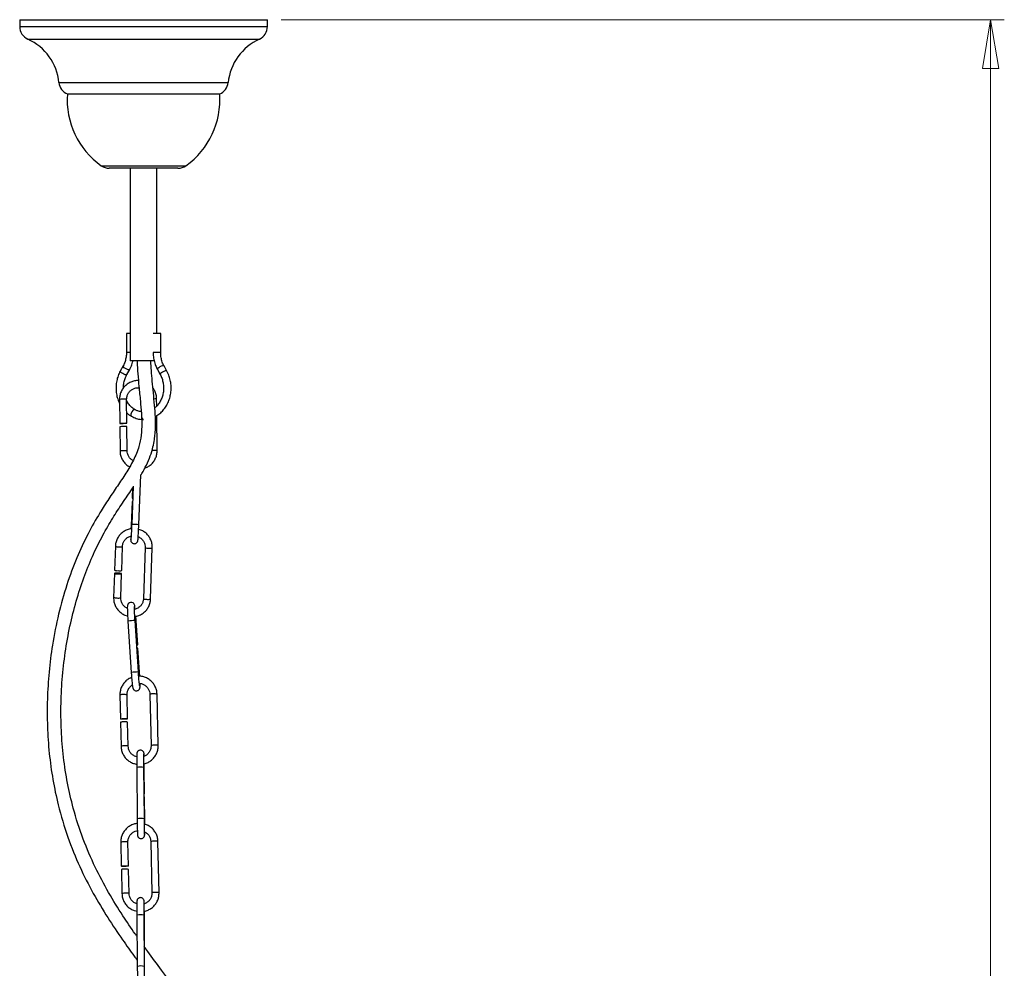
# Model space of a CAD drawing. Header units: millimetres. Extents: x 425 to 1011, y 286 to 740.
# Tile 28 of 41: x 714 to 785, y 497 to 566. Entities that reach past the tile are written whole.
import ezdxf

# ---------------------------------------------------------------- set-up
doc = ezdxf.new("R2010")
doc.units = ezdxf.units.MM
doc.styles.add('SLDTEXTSTYLE0', font='TXT', dxfattribs={"width": 0.75})
doc.dimstyles.new('SLDDIMSTYLE0', dxfattribs={"dimtxt": 3.5, "dimasz": 3.556, "dimexe": 0, "dimexo": 0.0625, "dimgap": 0.875, "dimtad": 1, "dimdec": 0, "dimlfac": 5, "dimrnd": 1e-09, "dimzin": 12, "dimdsep": 46, "dimtxsty": 'SLDTEXTSTYLE0', "dimblk1": 'CLOSED', "dimblk2": 'CLOSED', "dimsah": 1, "dimcen": 0.09, "dimadec": 0, "dimazin": 3, "dimtfac": 1, "dimtofl": 0, "dimtmove": 0, "dimatfit": 3, "dimldrblk": 'CLOSED', "dimfxl": 0, "dimfrac": 2, "dimtolj": 1, "dimtzin": 12, "dimarcsym": 0})

# ---------------------------------------------------------------- blocks, each defined once
blk = doc.blocks.new('_Closed')
at = {"color": 0, "linetype": 'ByBlock', "lineweight": -2}
for p, q in [((-1, 0.166667), (0, 0)), ((-1, 0.166667), (-1, -0.166667)), ((0, 0), (-1, -0.166667)), ((0, 0), (-1, 0))]:
    blk.add_line(p, q, dxfattribs=at)
blk = doc.blocks.new('_D')
at = {"color": 7, "linetype": 'Continuous', "lineweight": 0}
for p, q in [((732.648, 566.243), (785.186, 566.243)), ((784.186, 286.243), (784.186, 566.243)), ((728.543, 286.243), (785.186, 286.243))]:
    blk.add_line(p, q, dxfattribs=at)
at = {"color": 7, "linetype": 'Continuous', "lineweight": 18, "xscale": 3.556, "yscale": 3.556}
for p, rotation in [((784.186, 566.243), 90.0000000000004), ((784.186, 286.243), 270.0000000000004)]:
    blk.add_blockref('_Closed', p, dxfattribs=dict(at, rotation=rotation))
at = {"color": 7, "linetype": 'Continuous', "lineweight": 18, "insert": (779.674, 432.343), "char_height": 3.5, "attachment_point": 1, "rotation": 90, "style": 'SLDTEXTSTYLE0'}
blk.add_mtext('1400', dxfattribs=at)

msp = doc.modelspace()

# ---------------------------------------------------------------- linework, layer by layer
at = {"color": 7, "linetype": 'Continuous', "lineweight": 25}
for p, q in [((713.648, 566.243), (713.648, 565.741)), ((713.648, 566.243), (722.648, 566.243)), ((722.648, 566.243), (731.648, 566.243)), ((731.648, 565.741), (731.648, 566.243)), ((717.112, 560.843), (722.648, 560.843)), ((722.648, 560.843), (728.183, 560.843)), ((722.648, 555.443), (720.151, 555.443)), ((721.674, 555.443), (721.674, 541.443)), ((725.144, 555.443), (722.648, 555.443)), ((723.622, 543.443), (723.622, 555.443)), ((721.403, 543.443), (721.403, 542.043)), ((721.527, 543.443), (721.403, 543.443)), ((721.674, 543.443), (721.527, 543.443)), ((723.47, 543.443), (723.349, 543.443)), ((723.892, 543.443), (723.47, 543.443)), ((723.892, 542.043), (723.892, 543.443)), ((721.16, 541.073), (720.957, 540.706)), ((722.115, 541.443), (721.674, 541.443)), ((723.42, 541.443), (722.115, 541.443)), ((724.338, 540.706), (724.135, 541.073)), ((721.435, 540.442), (721.638, 540.809)), ((723.658, 540.809), (723.86, 540.442)), ((720.9, 538.646), (720.917, 536.899)), ((721.437, 536.904), (721.42, 538.651)), ((723.604, 538.159), (723.599, 538.672)), ((723.636, 534.932), (723.611, 537.463)), ((720.919, 536.659), (720.936, 534.906)), ((721.456, 534.911), (721.439, 536.664)), ((722.304, 529.526), (722.455, 533.164)), ((721.9, 532.339), (721.784, 529.548)), ((721.854, 532.204), (721.824, 531.472)), ((721.814, 531.232), (721.741, 529.482)), ((720.598, 527.966), (720.539, 526.23)), ((721.059, 526.213), (721.118, 527.948)), ((722.764, 527.867), (722.639, 524.153)), ((723.158, 524.135), (723.284, 527.85)), ((720.531, 525.992), (720.472, 524.251)), ((720.992, 524.233), (721.051, 525.975)), ((721.51, 522.532), (721.753, 518.8)), ((722.272, 518.834), (722.029, 522.566)), ((722.223, 520.809), (722.11, 522.552)), ((722.353, 518.82), (722.239, 520.57)), ((720.927, 517.154), (720.966, 515.413)), ((721.486, 515.425), (721.447, 517.166)), ((723.106, 517.202), (723.19, 513.475)), ((723.71, 513.487), (723.626, 517.214)), ((720.971, 515.174), (721.01, 513.427)), ((721.53, 513.439), (721.491, 515.186)), ((722.158, 511.877), (722.186, 508.148)), ((722.706, 508.152), (722.678, 511.881)), ((722.715, 509.977), (722.702, 511.719)), ((722.73, 507.99), (722.717, 509.738)), ((722.732, 507.765), (722.73, 507.99)), ((723.172, 506.499), (723.256, 502.772)), ((723.775, 502.784), (723.692, 506.511)), ((720.993, 506.451), (721.032, 504.71)), ((721.552, 504.722), (721.513, 506.463)), ((721.037, 504.471), (721.076, 502.724)), ((721.596, 502.736), (721.557, 504.483)), ((722.163, 501.156), (722.191, 497.426)), ((722.711, 497.43), (722.683, 501.159)), ((722.721, 499.255), (722.708, 500.997)), ((722.724, 498.835), (722.723, 499.016))]:
    msp.add_line(p, q, dxfattribs=at)
at = {"color": 8, "linetype": 'Continuous', "lineweight": 25}
for p, q in [((713.648, 565.741), (722.648, 565.741)), ((722.648, 565.741), (731.648, 565.741)), ((714.234, 564.831), (722.648, 564.831)), ((722.648, 564.831), (731.061, 564.831)), ((716.501, 561.667), (722.648, 561.667)), ((722.648, 561.667), (728.794, 561.667)), ((719.571, 555.628), (722.648, 555.628)), ((722.648, 555.628), (725.724, 555.628)), ((721.527, 542.043), (721.403, 542.043)), ((721.674, 542.043), (721.527, 542.043)), ((723.47, 542.043), (723.349, 542.043)), ((723.892, 542.043), (723.47, 542.043))]:
    msp.add_line(p, q, dxfattribs=at)
at = {"color": 8, "linetype": 'Continuous', "lineweight": 25, "flags": 128}
for points in [[(721.25, 540.941), (721.188, 540.999), (721.158, 541.048), (721.16, 541.073)], [(721.638, 540.809), (721.632, 540.802), (721.59, 540.791), (721.518, 540.802), (721.428, 540.835), (721.334, 540.884), (721.25, 540.941)], [(723.747, 540.941), (723.685, 540.884), (723.656, 540.835), (723.658, 540.809)], [(724.135, 541.073), (724.13, 541.08), (724.087, 541.092), (724.015, 541.08), (723.926, 541.048), (723.831, 540.999), (723.747, 540.941)], [(721.047, 540.574), (720.985, 540.632), (720.955, 540.681), (720.957, 540.706)], [(721.435, 540.442), (721.429, 540.435), (721.387, 540.424), (721.315, 540.435), (721.225, 540.468), (721.131, 540.517), (721.047, 540.574)], [(723.95, 540.574), (723.888, 540.517), (723.859, 540.468), (723.86, 540.442)], [(724.338, 540.706), (724.333, 540.713), (724.29, 540.725), (724.218, 540.713), (724.129, 540.681), (724.034, 540.632), (723.95, 540.574)], [(722.028, 537.892), (721.993, 537.901), (721.929, 537.882), (721.86, 537.828), (721.797, 537.747), (721.749, 537.652)], [(723.37, 534.93), (723.271, 534.929), (723.252, 534.929)], [(721.741, 529.482), (721.763, 529.484), (721.778, 529.484)]]:
    msp.add_lwpolyline(points, dxfattribs=at)
at = {"color": 7, "linetype": 'Continuous', "lineweight": 25, "flags": 128}
for points in [[(721.749, 537.652), (721.724, 537.557), (721.726, 537.476), (721.754, 537.423), (721.768, 537.412)], [(722.498, 537.443), (722.507, 537.338), (722.537, 537.25), (722.584, 537.191), (722.637, 537.17)], [(721.171, 536.902), (721.271, 536.903), (721.357, 536.903), (721.415, 536.904), (721.437, 536.904), (721.419, 536.904), (721.365, 536.903), (721.282, 536.902), (721.182, 536.901), (721.083, 536.9), (720.997, 536.9), (720.939, 536.899), (720.917, 536.899), (720.935, 536.899), (720.989, 536.9), (721.072, 536.901), (721.171, 536.902)], [(721.814, 531.233), (721.836, 531.235), (721.854, 531.235)], [(721.824, 531.472), (721.846, 531.474), (721.864, 531.475)], [(721.864, 531.466), (721.842, 531.468), (721.824, 531.472)], [(720.763, 525.955), (720.864, 525.953), (720.954, 525.955), (721.019, 525.962), (721.049, 525.972), (721.04, 525.983), (720.993, 525.995), (720.915, 526.005), (720.819, 526.011), (720.718, 526.014), (720.628, 526.011), (720.563, 526.005), (720.533, 525.995), (720.542, 525.983), (720.589, 525.972), (720.667, 525.962), (720.763, 525.955)], [(722.04, 523.4), (722.023, 523.54), (722.004, 523.655), (721.989, 523.71), (721.972, 523.748), (721.941, 523.795), (721.883, 523.847), (721.801, 523.883), (721.705, 523.888), (721.615, 523.859), (721.555, 523.814), (721.516, 523.765), (721.494, 523.721), (721.483, 523.687), (721.477, 523.657), (721.472, 523.615), (721.468, 523.522), (721.47, 523.375), (721.476, 523.174), (721.486, 522.94), (721.5, 522.685), (721.51, 522.532), (721.51, 522.532)], [(722.144, 520.806), (722.2, 520.809), (722.223, 520.809), (722.207, 520.807), (722.154, 520.803), (722.144, 520.802)], [(721.226, 515.44), (721.326, 515.441), (721.41, 515.438), (721.466, 515.432), (721.486, 515.425), (721.466, 515.416), (721.409, 515.408), (721.325, 515.402), (721.225, 515.398), (721.126, 515.397), (721.042, 515.4), (720.985, 515.406), (720.966, 515.413), (720.986, 515.422), (721.042, 515.43), (721.127, 515.436), (721.226, 515.44)], [(722.692, 509.985), (722.694, 509.985), (722.715, 509.977), (722.697, 509.97), (722.692, 509.969)], [(721.292, 504.737), (721.392, 504.738), (721.476, 504.735), (721.532, 504.73), (721.552, 504.722), (721.531, 504.713), (721.475, 504.705), (721.39, 504.699), (721.291, 504.695), (721.192, 504.695), (721.107, 504.697), (721.051, 504.703), (721.032, 504.71), (721.052, 504.719), (721.108, 504.727), (721.193, 504.733), (721.292, 504.737)], [(722.698, 499.263), (722.7, 499.263), (722.721, 499.256), (722.702, 499.248), (722.698, 499.247)]]:
    msp.add_lwpolyline(points, dxfattribs=at)
at = {"color": 7, "linetype": 'Continuous', "lineweight": 25}
for centre, radius, start, end in [((714.648, 565.741), 1, 180, 245.56129), ((730.648, 565.741), 1, 294.43871, 0), ((712.621, 561.281), 3.899, 5.6827, 65.56129), ((732.675, 561.281), 3.899, 114.43871, 174.3173), ((717.496, 561.766), 1, 185.6827, 247.44597), ((727.799, 561.766), 1, 292.55403, 354.3173), ((722.991, 560.428), 5.893, 175.96232, 234.52544), ((722.304, 560.428), 5.893, 305.47456, 4.03768), ((720.151, 556.443), 1, 234.52544, 270), ((725.144, 556.443), 1, 270, 305.47456), ((721.93, 452.03), 84.635, 90.51207, 90.68436), ((721.863, 474.641), 62.024, 90.39129, 90.63656), ((720.73, 526.686), 0.494, 247.26689, 274.80968), ((720.882, 526.706), 0.524, 257.83423, 289.74377), ((722.234, 519.797), 0.773, 89.60701, 95.52513), ((721.173, 514.495), 0.709, 85.22679, 106.52398), ((721.314, 514.388), 0.817, 77.49959, 95.79537), ((722.694, 509.708), 0.0381, 52.62628, 90.3202), ((721.239, 503.792), 0.709, 85.22679, 106.52398), ((721.38, 503.685), 0.817, 77.49959, 95.79537), ((722.7, 498.986), 0.0381, 52.62628, 90.3202)]:
    msp.add_arc(centre, radius, start, end, dxfattribs=at)
at = {"color": 8, "linetype": 'Continuous', "lineweight": 25}
for centre, radius, start, end in [((721.912, 453.944), 84.708, 90.51213, 90.68427), ((721.842, 476.75), 61.903, 90.39101, 90.63676), ((724.062, 474.637), 64.037, 90.41348, 90.58822), ((721.948, 450.204), 84.709, 90.51213, 90.68426), ((721.878, 473.105), 61.808, 90.39079, 90.63692), ((724.205, 456.642), 78.292, 90.41679, 90.61109), ((721.903, 526.155), 3.396, 83.21649, 91.99832), ((720.789, 528.421), 0.494, 247.26397, 274.81131), ((720.94, 528.445), 0.528, 257.93281, 289.59448), ((722.955, 528.323), 0.494, 247.277, 274.80401), ((723.1, 528.455), 0.633, 260.62375, 286.9545), ((720.663, 524.706), 0.494, 247.26404, 274.81127), ((720.815, 524.727), 0.525, 257.84326, 289.73011), ((722.829, 524.608), 0.494, 247.26689, 274.80968), ((722.974, 524.74), 0.633, 260.62407, 286.95393), ((722.453, 512.052), 10.522, 92.31237, 95.14421), ((722.105, 521.74), 0.812, 89.6826, 95.51081), ((722.695, 508.339), 10.503, 92.30934, 95.1462), ((722.349, 518.035), 0.785, 89.68535, 95.44923), ((723.293, 516.667), 0.567, 82.51068, 109.24008), ((723.449, 516.416), 0.817, 77.49959, 95.79537), ((721.129, 516.475), 0.709, 85.22679, 106.52398), ((721.27, 516.368), 0.817, 77.49959, 95.79537), ((721.212, 512.747), 0.709, 85.23365, 106.51268), ((721.353, 512.641), 0.817, 77.49821, 95.7961), ((723.377, 512.939), 0.568, 82.52947, 109.21372), ((723.533, 512.689), 0.818, 77.50901, 95.79037), ((722.427, 510.677), 1.23, 78.25558, 102.65171), ((722.679, 511.688), 0.0389, 53.238, 90.07851), ((722.453, 507.141), 1.041, 75.98282, 104.90193), ((723.359, 505.964), 0.567, 82.51068, 109.24008), ((723.515, 505.713), 0.817, 77.49959, 95.79537), ((721.194, 505.772), 0.709, 85.22679, 106.52398), ((721.336, 505.665), 0.817, 77.49959, 95.79537), ((721.278, 502.044), 0.709, 85.23365, 106.51268), ((721.419, 501.939), 0.817, 77.49821, 95.7961), ((723.442, 502.236), 0.568, 82.52947, 109.21372), ((723.599, 501.986), 0.818, 77.50901, 95.79037), ((722.433, 499.955), 1.23, 78.25558, 102.65171), ((722.684, 500.966), 0.0389, 53.238, 90.07851), ((722.459, 496.42), 1.041, 75.98282, 104.90193)]:
    msp.add_arc(centre, radius, start, end, dxfattribs=at)
at = {"color": 7, "linetype": 'Continuous', "lineweight": 25}
for points, knots in [([(721.403, 542.043), (721.402, 541.988), (721.398, 541.824), (721.353, 541.555), (721.268, 541.284), (721.19, 541.133), (721.16, 541.073)], [0, 0, 0, 0, 0.15998, 0.477628, 0.795314, 1, 1, 1, 1]), ([(723.346, 542.043), (723.348, 541.974), (723.352, 541.778), (723.403, 541.459), (723.506, 541.111), (723.609, 540.905), (723.658, 540.809)], [0, 0, 0, 0, 0.159374, 0.451853, 0.74481, 1, 1, 1, 1]), ([(724.135, 541.073), (724.111, 541.119), (724.04, 541.257), (723.953, 541.511), (723.9, 541.794), (723.894, 541.974), (723.892, 542.043)], [0, 0, 0, 0, 0.159253, 0.478279, 0.797253, 1, 1, 1, 1]), ([(722.17, 541.443), (722.171, 541.418), (722.184, 541.106), (722.229, 540.488), (722.313, 539.537), (722.413, 538.578), (722.491, 537.679), (722.528, 536.854), (722.492, 536.045), (722.316, 535.137), (721.929, 534.201), (721.365, 533.26), (720.745, 532.343), (720.103, 531.397), (719.37, 530.252), (718.567, 528.831), (717.754, 527.085), (717.034, 525.137), (716.44, 523.016), (716.021, 520.893), (715.76, 518.823), (715.638, 516.849), (715.642, 514.874), (715.773, 512.923), (716.035, 511.018), (716.464, 508.977), (717.1, 506.853), (717.969, 504.707), (718.955, 502.761), (720.011, 500.994), (721.025, 499.485), (721.753, 498.46), (722.115, 497.969), (722.188, 497.869)], [0, 0, 0, 0, 0.001632, 0.020324, 0.040597, 0.064118, 0.083536, 0.099589, 0.117871, 0.135805, 0.158851, 0.182405, 0.206239, 0.230142, 0.256005, 0.293781, 0.335147, 0.379763, 0.427123, 0.476506, 0.518612, 0.561053, 0.603412, 0.645339, 0.686526, 0.726805, 0.779222, 0.828697, 0.875303, 0.919289, 0.96082, 0.992066, 1, 1, 1, 1]), ([(721.638, 540.809), (721.668, 540.869), (721.755, 541.037), (721.838, 541.25), (721.868, 541.408), (721.874, 541.443)], [0, 0, 0, 0, 0.300782, 0.847753, 1, 1, 1, 1]), ([(722.454, 533.149), (722.477, 533.184), (722.624, 533.414), (722.86, 533.873), (723.141, 534.515), (723.331, 535.139), (723.436, 535.682), (723.494, 536.179), (723.522, 536.726), (723.51, 537.419), (723.449, 538.236), (723.363, 539.105), (723.279, 539.944), (723.216, 540.713), (723.182, 541.205), (723.171, 541.438), (723.171, 541.443)], [0, 0, 0, 0, 0.014517, 0.095462, 0.179773, 0.258616, 0.322346, 0.372846, 0.433794, 0.51428, 0.617128, 0.723844, 0.824821, 0.917274, 0.998238, 1, 1, 1, 1]), ([(720.957, 540.706), (720.926, 540.647), (720.839, 540.479), (720.733, 540.178), (720.658, 539.807), (720.637, 539.425), (720.672, 539.045), (720.756, 538.678), (720.854, 538.454), (720.903, 538.343)], [0, 0, 0, 0, 0.0840227, 0.2368175, 0.3899083, 0.5432526, 0.6967845, 0.8504619, 1, 1, 1, 1]), ([(721.198, 539.496), (721.197, 539.535), (721.192, 539.683), (721.238, 539.937), (721.32, 540.217), (721.401, 540.376), (721.435, 540.442)], [0, 0, 0, 0, 0.115517, 0.441112, 0.766361, 1, 1, 1, 1]), ([(723.86, 540.442), (723.884, 540.396), (723.956, 540.258), (724.043, 540.005), (724.102, 539.682), (724.109, 539.352), (724.065, 539.027), (723.972, 538.718), (723.833, 538.438), (723.662, 538.199), (723.525, 538.08), (723.46, 538.024)], [0, 0, 0, 0, 0.05947, 0.178604, 0.297718, 0.416642, 0.535419, 0.654068, 0.77264, 0.891262, 1, 1, 1, 1]), ([(723.611, 537.464), (723.637, 537.48), (723.76, 537.553), (723.96, 537.723), (724.191, 537.989), (724.381, 538.298), (724.525, 538.64), (724.618, 539.006), (724.657, 539.385), (724.642, 539.767), (724.573, 540.141), (724.467, 540.456), (724.375, 540.636), (724.338, 540.706)], [0, 0, 0, 0, 0.027171, 0.126643, 0.226518, 0.326919, 0.427727, 0.528818, 0.6301, 0.731518, 0.833042, 0.934642, 1, 1, 1, 1]), ([(722.311, 540), (722.254, 540.003), (722.099, 540.013), (721.85, 539.958), (721.58, 539.844), (721.341, 539.671), (721.144, 539.452), (721, 539.196), (720.913, 538.922), (720.904, 538.735), (720.9, 538.646)], [0, 0, 0, 0, 0.078035, 0.211346, 0.344656, 0.477966, 0.611278, 0.744591, 0.877906, 1, 1, 1, 1]), ([(721.42, 538.651), (721.421, 538.686), (721.424, 538.797), (721.474, 538.98), (721.59, 539.18), (721.758, 539.341), (721.963, 539.447), (722.158, 539.496), (722.278, 539.483), (722.321, 539.478)], [0, 0, 0, 0, 0.075543, 0.241033, 0.406939, 0.57285, 0.738768, 0.904691, 1, 1, 1, 1]), ([(723.599, 538.672), (723.597, 538.729), (723.59, 538.883), (723.524, 539.126), (723.432, 539.336), (723.349, 539.435), (723.329, 539.459)], [0, 0, 0, 0, 0.200298, 0.54484, 0.889827, 1, 1, 1, 1]), ([(722.029, 537.892), (721.99, 537.915), (721.872, 537.984), (721.691, 538.142), (721.523, 538.34), (721.448, 538.488), (721.421, 538.541)], [0, 0, 0, 0, 0.159024, 0.48791, 0.814541, 1, 1, 1, 1]), ([(721.43, 537.658), (721.482, 537.61), (721.588, 537.515), (721.708, 537.447), (721.768, 537.412)], [0, 0, 0, 0, 0.501208, 1, 1, 1, 1]), ([(721.768, 537.412), (721.828, 537.382), (721.994, 537.299), (722.241, 537.214), (722.431, 537.195), (722.505, 537.187)], [0, 0, 0, 0, 0.255343, 0.711656, 1, 1, 1, 1]), ([(722.48, 537.738), (722.395, 537.755), (722.241, 537.786), (722.095, 537.859), (722.029, 537.892)], [0, 0, 0, 0, 0.546384, 1, 1, 1, 1]), ([(720.936, 534.906), (720.939, 534.85), (720.946, 534.696), (721.01, 534.45), (721.139, 534.186), (721.325, 533.96), (721.495, 533.81), (721.608, 533.757), (721.633, 533.745)], [0, 0, 0, 0, 0.119381, 0.324733, 0.53035, 0.735968, 0.941583, 1, 1, 1, 1]), ([(721.891, 534.191), (721.83, 534.23), (721.703, 534.31), (721.564, 534.491), (721.474, 534.697), (721.462, 534.842), (721.456, 534.911)], [0, 0, 0, 0, 0.245801, 0.505869, 0.765927, 1, 1, 1, 1]), ([(722.733, 533.651), (722.807, 533.679), (722.972, 533.742), (723.195, 533.908), (723.392, 534.126), (723.535, 534.383), (723.622, 534.656), (723.631, 534.843), (723.636, 534.932)], [0, 0, 0, 0, 0.141724, 0.316315, 0.490907, 0.665502, 0.840098, 1, 1, 1, 1]), ([(722.175, 499.601), (722.13, 499.664), (721.775, 500.159), (721.068, 501.212), (720.072, 502.817), (719.092, 504.67), (718.214, 506.716), (717.555, 508.762), (717.099, 510.756), (716.809, 512.642), (716.654, 514.583), (716.63, 516.556), (716.737, 518.534), (716.972, 520.485), (717.328, 522.376), (717.792, 524.174), (718.349, 525.848), (718.981, 527.376), (719.665, 528.752), (720.377, 529.978), (721.094, 531.089), (721.617, 531.828), (721.868, 532.226), (721.897, 532.272)], [0, 0, 0, 0, 0.006604, 0.052155, 0.108603, 0.168276, 0.23159, 0.299003, 0.352113, 0.406577, 0.462254, 0.518717, 0.575406, 0.631701, 0.686854, 0.740092, 0.790605, 0.837916, 0.881806, 0.922303, 0.959558, 0.995355, 1, 1, 1, 1]), ([(721.715, 528.7), (721.715, 528.69), (721.713, 528.614), (721.712, 528.516), (721.713, 528.439), (721.715, 528.399), (721.721, 528.363), (721.733, 528.318), (721.762, 528.263), (721.815, 528.206), (721.892, 528.164), (721.985, 528.149), (722.072, 528.168), (722.139, 528.208), (722.183, 528.253), (722.21, 528.296), (722.224, 528.332), (722.231, 528.356), (722.236, 528.379), (722.241, 528.409), (722.246, 528.463), (722.255, 528.578), (722.267, 528.755), (722.279, 528.978), (722.291, 529.223), (722.299, 529.411), (722.303, 529.51), (722.304, 529.526)], [0, 0, 0, 0, 0.013313, 0.097902, 0.184229, 0.219604, 0.235648, 0.249914, 0.271242, 0.295549, 0.324001, 0.354106, 0.383803, 0.407428, 0.427382, 0.444286, 0.457765, 0.468802, 0.482057, 0.506897, 0.567706, 0.649633, 0.736214, 0.820768, 0.904833, 0.984364, 1, 1, 1, 1]), ([(721.784, 529.548), (721.783, 529.503), (721.777, 529.37), (721.767, 529.154), (721.755, 528.918), (721.743, 528.718), (721.733, 528.57), (721.728, 528.499), (721.723, 528.467), (721.724, 528.472), (721.724, 528.473)], [0, 0, 0, 0, 0.087763, 0.255658, 0.423723, 0.591432, 0.75823, 0.90199, 0.978847, 1, 1, 1, 1]), ([(721.741, 529.482), (721.739, 529.436), (721.736, 529.349), (721.733, 529.267), (721.731, 529.229)], [0, 0, 0, 0, 0.53278, 1, 1, 1, 1]), ([(721.77, 529.234), (721.713, 529.229), (721.56, 529.213), (721.324, 529.117), (721.079, 528.961), (720.874, 528.752), (720.721, 528.505), (720.623, 528.238), (720.606, 528.054), (720.598, 527.966)], [0, 0, 0, 0, 0.090906, 0.244906, 0.398804, 0.552618, 0.706382, 0.860127, 1, 1, 1, 1]), ([(721.118, 527.948), (721.12, 527.982), (721.128, 528.092), (721.185, 528.271), (721.308, 528.463), (721.482, 528.608), (721.634, 528.69), (721.726, 528.702), (721.742, 528.704)], [0, 0, 0, 0, 0.097309, 0.31033, 0.524139, 0.738325, 0.952663, 1, 1, 1, 1]), ([(723.284, 527.85), (723.284, 527.906), (723.283, 528.059), (723.231, 528.307), (723.113, 528.576), (722.94, 528.814), (722.719, 529.007), (722.498, 529.139), (722.346, 529.179), (722.289, 529.194)], [0, 0, 0, 0, 0.093785, 0.2551154, 0.4167147, 0.5784202, 0.7402125, 0.9020548, 1, 1, 1, 1]), ([(722.235, 528.665), (722.275, 528.65), (722.387, 528.608), (722.539, 528.478), (722.675, 528.292), (722.756, 528.082), (722.762, 527.937), (722.764, 527.867)], [0, 0, 0, 0, 0.12639, 0.349804, 0.572989, 0.796114, 1, 1, 1, 1]), ([(720.472, 524.251), (720.473, 524.195), (720.473, 524.041), (720.525, 523.794), (720.643, 523.525), (720.817, 523.287), (721.038, 523.093), (721.266, 522.959), (721.424, 522.917), (721.489, 522.9)], [0, 0, 0, 0, 0.092632, 0.251979, 0.411592, 0.57131, 0.731114, 0.890967, 1, 1, 1, 1]), ([(721.469, 523.459), (721.447, 523.467), (721.353, 523.503), (721.217, 523.624), (721.081, 523.808), (721.001, 524.019), (720.995, 524.164), (720.992, 524.233)], [0, 0, 0, 0, 0.074507, 0.311189, 0.547629, 0.784006, 1, 1, 1, 1]), ([(722.639, 524.153), (722.636, 524.118), (722.628, 524.009), (722.571, 523.83), (722.448, 523.638), (722.274, 523.492), (722.115, 523.408), (722.015, 523.396), (721.99, 523.393)], [0, 0, 0, 0, 0.095082, 0.30323, 0.512148, 0.721434, 0.930869, 1, 1, 1, 1]), ([(722.011, 522.87), (722.06, 522.875), (722.205, 522.891), (722.432, 522.984), (722.677, 523.14), (722.882, 523.349), (723.036, 523.596), (723.133, 523.863), (723.15, 524.047), (723.158, 524.135)], [0, 0, 0, 0, 0.078502, 0.234603, 0.390601, 0.546514, 0.702376, 0.858218, 1, 1, 1, 1]), ([(722.029, 522.566), (722.026, 522.611), (722.018, 522.743), (722.006, 522.956), (721.995, 523.185), (721.989, 523.377), (721.988, 523.504), (721.99, 523.57), (721.99, 523.575), (721.99, 523.577)], [0, 0, 0, 0, 0.0931528, 0.2713125, 0.4494667, 0.6267628, 0.8018498, 0.935273, 1, 1, 1, 1]), ([(722.11, 522.552), (722.107, 522.599), (722.099, 522.71), (722.091, 522.817), (722.086, 522.88)], [0, 0, 0, 0, 0.412986, 1, 1, 1, 1]), ([(721.753, 518.8), (721.756, 518.754), (721.765, 518.62), (721.781, 518.402), (721.801, 518.165), (721.821, 517.962), (721.84, 517.802), (721.855, 517.714), (721.867, 517.658), (721.889, 517.605), (721.922, 517.553), (721.98, 517.5), (722.063, 517.464), (722.158, 517.459), (722.245, 517.487), (722.308, 517.534), (722.348, 517.585), (722.37, 517.631), (722.382, 517.669), (722.388, 517.704), (722.393, 517.751), (722.395, 517.832), (722.395, 517.92), (722.393, 517.991), (722.393, 517.997)], [0, 0, 0, 0, 0.045435, 0.132392, 0.219601, 0.307121, 0.395457, 0.486673, 0.530984, 0.551727, 0.573278, 0.600091, 0.630157, 0.661954, 0.693602, 0.718867, 0.740524, 0.759406, 0.776234, 0.795669, 0.830825, 0.90547, 0.990996, 1, 1, 1, 1]), ([(722.367, 517.808), (722.367, 517.808), (722.367, 517.808), (722.36, 517.844), (722.349, 517.925), (722.333, 518.069), (722.315, 518.266), (722.295, 518.501), (722.281, 518.697), (722.274, 518.809), (722.272, 518.834)], [0, 0, 0, 0, 0.034153, 0.130623, 0.265656, 0.426613, 0.597823, 0.772411, 0.948163, 1, 1, 1, 1]), ([(722.371, 518.521), (722.368, 518.57), (722.363, 518.667), (722.356, 518.769), (722.353, 518.82)], [0, 0, 0, 0, 0.498242, 1, 1, 1, 1]), ([(721.78, 518.429), (721.718, 518.404), (721.565, 518.343), (721.355, 518.181), (721.161, 517.961), (721.02, 517.703), (720.937, 517.429), (720.93, 517.243), (720.927, 517.154)], [0, 0, 0, 0, 0.122563, 0.30118, 0.479773, 0.658334, 0.836862, 1, 1, 1, 1]), ([(723.626, 517.214), (723.623, 517.27), (723.614, 517.423), (723.547, 517.668), (723.414, 517.929), (723.227, 518.155), (722.995, 518.337), (722.73, 518.461), (722.49, 518.526), (722.344, 518.523), (722.294, 518.522)], [0, 0, 0, 0, 0.081984, 0.222907, 0.364009, 0.505122, 0.646255, 0.787413, 0.928599, 1, 1, 1, 1]), ([(722.341, 518), (722.373, 518), (722.481, 517.997), (722.656, 517.928), (722.847, 517.799), (722.993, 517.62), (723.086, 517.416), (723.1, 517.271), (723.106, 517.202)], [0, 0, 0, 0, 0.077449, 0.265445, 0.453448, 0.641513, 0.829681, 1, 1, 1, 1]), ([(721.447, 517.166), (721.447, 517.2), (721.449, 517.311), (721.496, 517.495), (721.612, 517.692), (721.731, 517.823), (721.815, 517.866), (721.832, 517.875)], [0, 0, 0, 0, 0.122931, 0.392553, 0.662835, 0.93303, 1, 1, 1, 1]), ([(721.01, 513.427), (721.014, 513.371), (721.023, 513.218), (721.089, 512.973), (721.223, 512.712), (721.41, 512.485), (721.642, 512.305), (721.901, 512.177), (722.088, 512.142), (722.178, 512.125)], [0, 0, 0, 0, 0.089075, 0.242186, 0.395491, 0.548808, 0.702147, 0.855514, 1, 1, 1, 1]), ([(722.17, 512.657), (722.107, 512.675), (721.97, 512.713), (721.79, 512.843), (721.643, 513.02), (721.551, 513.225), (721.537, 513.37), (721.53, 513.439)], [0, 0, 0, 0, 0.179447, 0.38946, 0.599544, 0.809741, 1, 1, 1, 1]), ([(722.689, 512.703), (722.689, 512.713), (722.687, 512.779), (722.685, 512.839), (722.683, 512.887), (722.681, 512.91), (722.677, 512.936), (722.667, 512.975), (722.644, 513.027), (722.598, 513.085), (722.525, 513.132), (722.433, 513.154), (722.34, 513.141), (722.267, 513.102), (722.218, 513.055), (722.189, 513.009), (722.172, 512.969), (722.165, 512.94), (722.162, 512.922), (722.161, 512.906), (722.159, 512.883), (722.158, 512.843), (722.156, 512.746), (722.155, 512.582), (722.155, 512.371), (722.156, 512.132), (722.157, 511.961), (722.158, 511.877)], [0, 0, 0, 0, 0.015585, 0.106336, 0.163292, 0.191266, 0.207128, 0.218944, 0.239461, 0.265504, 0.294576, 0.326419, 0.36129, 0.38823, 0.410538, 0.429441, 0.4449, 0.456053, 0.464764, 0.475638, 0.496406, 0.553336, 0.640764, 0.733251, 0.823757, 0.913845, 1, 1, 1, 1]), ([(722.676, 512.155), (722.709, 512.161), (722.837, 512.184), (723.045, 512.287), (723.282, 512.458), (723.476, 512.68), (723.616, 512.938), (723.7, 513.212), (723.706, 513.398), (723.71, 513.487)], [0, 0, 0, 0, 0.054191, 0.214171, 0.374139, 0.534086, 0.694005, 0.853894, 1, 1, 1, 1]), ([(723.19, 513.475), (723.189, 513.441), (723.187, 513.33), (723.14, 513.146), (723.026, 512.947), (722.868, 512.787), (722.737, 512.725), (722.676, 512.696)], [0, 0, 0, 0, 0.104861, 0.334852, 0.565405, 0.795884, 1, 1, 1, 1]), ([(722.678, 511.881), (722.677, 511.927), (722.676, 512.058), (722.675, 512.269), (722.675, 512.492), (722.676, 512.675), (722.677, 512.794), (722.678, 512.854), (722.678, 512.856), (722.679, 512.857)], [0, 0, 0, 0, 0.092761, 0.270206, 0.44784, 0.625151, 0.801563, 0.942482, 1, 1, 1, 1]), ([(722.702, 511.719), (722.702, 511.765), (722.701, 511.898), (722.699, 512.051), (722.698, 512.145), (722.698, 512.16)], [0, 0, 0, 0, 0.306177, 0.892024, 1, 1, 1, 1]), ([(722.186, 508.148), (722.186, 508.102), (722.187, 507.969), (722.189, 507.749), (722.193, 507.505), (722.196, 507.294), (722.2, 507.126), (722.203, 507.026), (722.205, 506.98), (722.207, 506.957), (722.211, 506.931), (722.22, 506.892), (722.243, 506.84), (722.29, 506.782), (722.362, 506.735), (722.455, 506.713), (722.548, 506.726), (722.621, 506.765), (722.669, 506.812), (722.699, 506.858), (722.715, 506.899), (722.722, 506.927), (722.725, 506.946), (722.727, 506.961), (722.729, 506.984), (722.73, 507.025), (722.732, 507.097), (722.732, 507.18), (722.732, 507.208)], [0, 0, 0, 0, 0.043567, 0.12693, 0.210459, 0.294054, 0.377821, 0.462099, 0.514994, 0.540972, 0.555703, 0.566676, 0.58573, 0.609916, 0.636915, 0.666486, 0.69887, 0.723889, 0.744606, 0.762161, 0.776517, 0.786875, 0.794964, 0.805063, 0.82435, 0.877219, 0.958412, 1, 1, 1, 1]), ([(722.724, 507.012), (722.724, 507.013), (722.724, 507.015), (722.722, 507.052), (722.72, 507.139), (722.716, 507.289), (722.713, 507.49), (722.71, 507.728), (722.707, 507.955), (722.706, 508.097), (722.706, 508.152)], [0, 0, 0, 0, 0.036314, 0.132657, 0.267434, 0.421466, 0.580045, 0.739742, 0.899782, 1, 1, 1, 1]), ([(722.211, 507.821), (722.116, 507.806), (721.925, 507.775), (721.657, 507.653), (721.42, 507.479), (721.226, 507.258), (721.086, 507), (721.002, 506.727), (720.996, 506.54), (720.993, 506.451)], [0, 0, 0, 0, 0.142825, 0.287812, 0.43279, 0.577748, 0.72268, 0.867586, 1, 1, 1, 1]), ([(721.513, 506.463), (721.513, 506.497), (721.515, 506.608), (721.562, 506.791), (721.676, 506.992), (721.842, 507.152), (722.026, 507.259), (722.157, 507.281), (722.212, 507.291)], [0, 0, 0, 0, 0.087792, 0.280346, 0.473371, 0.666333, 0.859193, 1, 1, 1, 1]), ([(723.692, 506.511), (723.689, 506.567), (723.679, 506.72), (723.613, 506.965), (723.48, 507.226), (723.293, 507.453), (723.06, 507.631), (722.86, 507.738), (722.737, 507.764), (722.709, 507.77)], [0, 0, 0, 0, 0.098964, 0.269074, 0.439399, 0.609738, 0.780101, 0.950494, 1, 1, 1, 1]), ([(722.718, 507.218), (722.783, 507.178), (722.914, 507.098), (723.059, 506.917), (723.152, 506.713), (723.166, 506.568), (723.172, 506.499)], [0, 0, 0, 0, 0.255529, 0.511697, 0.768004, 1, 1, 1, 1]), ([(721.076, 502.724), (721.079, 502.668), (721.089, 502.515), (721.155, 502.27), (721.288, 502.009), (721.476, 501.782), (721.708, 501.603), (721.948, 501.482), (722.114, 501.45), (722.183, 501.436)], [0, 0, 0, 0, 0.092083, 0.250363, 0.408845, 0.567339, 0.725855, 0.884401, 1, 1, 1, 1]), ([(722.174, 501.975), (722.132, 501.987), (722.017, 502.021), (721.856, 502.141), (721.709, 502.317), (721.616, 502.523), (721.603, 502.667), (721.596, 502.736)], [0, 0, 0, 0, 0.127812, 0.35104, 0.574344, 0.797768, 1, 1, 1, 1]), ([(722.695, 501.975), (722.694, 501.987), (722.693, 502.056), (722.691, 502.118), (722.688, 502.165), (722.686, 502.188), (722.683, 502.214), (722.673, 502.253), (722.65, 502.305), (722.603, 502.363), (722.531, 502.41), (722.438, 502.432), (722.346, 502.419), (722.272, 502.38), (722.224, 502.333), (722.194, 502.287), (722.178, 502.247), (722.171, 502.218), (722.168, 502.2), (722.166, 502.184), (722.165, 502.162), (722.163, 502.121), (722.162, 502.024), (722.161, 501.861), (722.161, 501.649), (722.162, 501.41), (722.163, 501.239), (722.163, 501.156)], [0, 0, 0, 0, 0.0187115, 0.1091741, 0.1659499, 0.1938345, 0.2096461, 0.2214247, 0.241877, 0.2678372, 0.296817, 0.3285585, 0.3633182, 0.390173, 0.4124106, 0.4312529, 0.446663, 0.4577807, 0.4664636, 0.4773036, 0.4980054, 0.5547542, 0.6419048, 0.7340986, 0.8243167, 0.9141183, 1, 1, 1, 1]), ([(722.682, 501.44), (722.734, 501.449), (722.884, 501.475), (723.111, 501.584), (723.348, 501.756), (723.542, 501.977), (723.682, 502.235), (723.766, 502.509), (723.772, 502.695), (723.775, 502.784)], [0, 0, 0, 0, 0.084964, 0.239738, 0.394502, 0.549245, 0.703961, 0.858648, 1, 1, 1, 1]), ([(723.256, 502.772), (723.255, 502.738), (723.253, 502.627), (723.206, 502.444), (723.092, 502.242), (722.925, 502.085), (722.781, 501.993), (722.694, 501.975), (722.682, 501.973)], [0, 0, 0, 0, 0.0984951, 0.3145227, 0.5310791, 0.7475654, 0.9639369, 1, 1, 1, 1]), ([(722.683, 501.159), (722.683, 501.205), (722.682, 501.337), (722.681, 501.547), (722.681, 501.77), (722.681, 501.953), (722.682, 502.072), (722.684, 502.132), (722.684, 502.135), (722.684, 502.135)], [0, 0, 0, 0, 0.092761, 0.270206, 0.44784, 0.625151, 0.801563, 0.942482, 1, 1, 1, 1]), ([(722.708, 500.997), (722.707, 501.043), (722.706, 501.176), (722.705, 501.331), (722.704, 501.428), (722.703, 501.445)], [0, 0, 0, 0, 0.30127, 0.877728, 1, 1, 1, 1]), ([(721.806, 468.345), (721.89, 468.443), (722.279, 468.899), (723.015, 469.761), (724.037, 470.988), (725.137, 472.373), (726.276, 473.935), (727.387, 475.673), (728.367, 477.54), (729.125, 479.461), (729.616, 481.362), (729.839, 483.216), (729.818, 484.775), (729.671, 486.009), (729.503, 486.898), (729.317, 487.642), (729.139, 488.235), (728.961, 488.766), (728.742, 489.355), (728.422, 490.12), (727.96, 491.086), (727.233, 492.415), (726.255, 493.964), (725.095, 495.611), (723.991, 497.11), (723.195, 498.176), (722.783, 498.753), (722.7, 498.868)], [0, 0, 0, 0, 0.011091, 0.051842, 0.097877, 0.148909, 0.204452, 0.264447, 0.326667, 0.386015, 0.442117, 0.495462, 0.546602, 0.576271, 0.602566, 0.624618, 0.642411, 0.655921, 0.672903, 0.696682, 0.727401, 0.765232, 0.827229, 0.885294, 0.938894, 0.987797, 1, 1, 1, 1]), ([(722.191, 497.426), (722.192, 497.38), (722.193, 497.247), (722.195, 497.027), (722.198, 496.783), (722.202, 496.572), (722.205, 496.404), (722.208, 496.304), (722.211, 496.258), (722.213, 496.235), (722.216, 496.209), (722.226, 496.17), (722.249, 496.118), (722.296, 496.061), (722.368, 496.013), (722.461, 495.991), (722.554, 496.004), (722.627, 496.044), (722.675, 496.09), (722.705, 496.136), (722.721, 496.177), (722.728, 496.206), (722.731, 496.224), (722.733, 496.239), (722.734, 496.262), (722.736, 496.304), (722.737, 496.372), (722.738, 496.451), (722.738, 496.476)], [0, 0, 0, 0, 0.043808, 0.127631, 0.21162, 0.295677, 0.379906, 0.46465, 0.517836, 0.543958, 0.55877, 0.569804, 0.588963, 0.613282, 0.64043, 0.670165, 0.702727, 0.727884, 0.748716, 0.766367, 0.780803, 0.791218, 0.799352, 0.809507, 0.8289, 0.882061, 0.963702, 1, 1, 1, 1]), ([(722.73, 496.29), (722.73, 496.291), (722.73, 496.293), (722.728, 496.331), (722.725, 496.417), (722.722, 496.567), (722.718, 496.769), (722.715, 497.007), (722.713, 497.233), (722.712, 497.375), (722.711, 497.43)], [0, 0, 0, 0, 0.036314, 0.132657, 0.267434, 0.421466, 0.580045, 0.739742, 0.899782, 1, 1, 1, 1])]:
    msp.add_open_spline(points, degree=3, knots=knots, dxfattribs=at)

# ---------------------------------------------------------------- dimensions: what is measured, and where the dimension line sits
at = {"color": 7, "linetype": 'Continuous', "lineweight": 18}
dim = msp.add_linear_dim(base=(784.186, 566.243), p1=(727.543, 286.243), p2=(731.648, 566.243), angle=90, dimstyle='SLDDIMSTYLE0', dxfattribs=at)
dim.commit()
dim.dimension.update_dxf_attribs({"geometry": '_D', "text_midpoint": (784.186, 437.515), "dimtype": 160})

doc.saveas('drawing.dxf')
